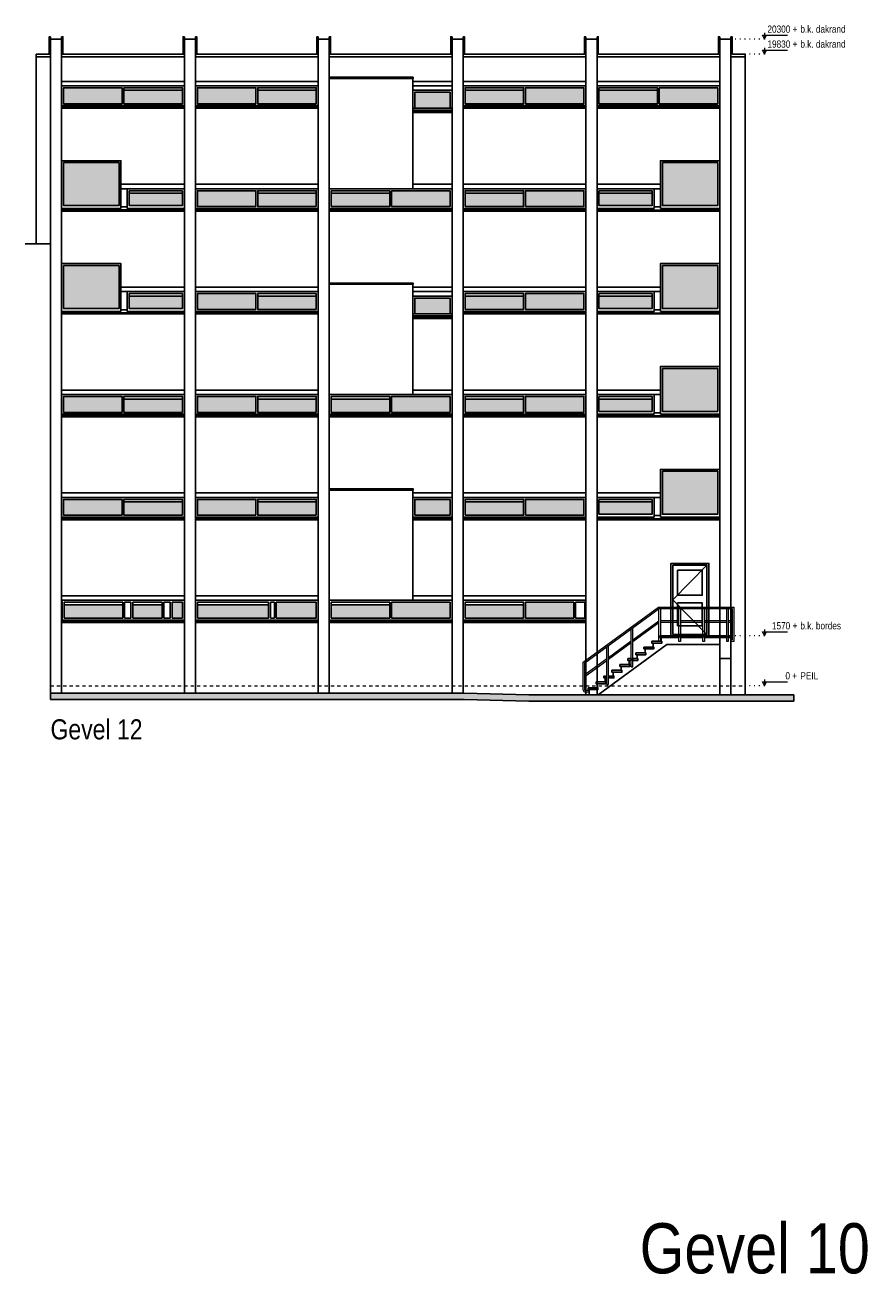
# Model space of a CAD drawing. Extents: x -59835 to 56084, y -767 to 223824.
# Tile 28 of 47: x -29250 to -2765, y 120704 to 159944. Entities that reach past the tile are written whole.
import ezdxf

# ---------------------------------------------------------------- set-up
doc = ezdxf.new("R2010")
doc.units = 0
doc.header["$MEASUREMENT"] = 0
doc.linetypes.add('DASHED', pattern=[200, 100, -100])
doc.linetypes.add('DOT', pattern=[150, 25, -125])
for name, color, linetype in [('101 - TEKSTEN', 7, 'Continuous'), ('102 - MAATVOERING', 7, 'Continuous'), ('21 - BUITENWANDEN', 92, 'Continuous'), ('24 - TRAPPEN', 92, 'Continuous'), ('31 - BUITENKOZIJNEN', 7, 'Continuous'), ('31.1 - ARCERING', 7, 'Continuous'), ('90 - TERREIN', 7, 'Continuous'), ('99 - SITUATIE', 12, 'Continuous')]:
    doc.layers.add(name, color=color, linetype=linetype)

msp = doc.modelspace()

# ---------------------------------------------------------------- hatches: boundary and pattern name
at = {"layer": '31.1 - ARCERING', "linetype": 'Continuous', "lineweight": 5}
for points in [[(-26205, 157473), (-26205, 157973), (-28040, 157973), (-28040, 157473)], [(-26205, 157473), (-26205, 157973), (-28040, 157973), (-28040, 157473)], [(-24310, 157473), (-24310, 157893), (-26145, 157893), (-26145, 157473)], [(-24310, 157473), (-24310, 157893), (-26145, 157893), (-26145, 157473)], [(-22005, 157473), (-22005, 157973), (-23840, 157973), (-23840, 157473)], [(-22005, 157473), (-22005, 157973), (-23840, 157973), (-23840, 157473)], [(-20110, 157473), (-20110, 157893), (-21945, 157893), (-21945, 157473)], [(-20110, 157473), (-20110, 157893), (-21945, 157893), (-21945, 157473)], [(-17020, 157333), (-17020, 157833), (-15910, 157833), (-15910, 157333)], [(-17020, 157333), (-17020, 157833), (-15910, 157833), (-15910, 157333)], [(-15440, 157473), (-15440, 157893), (-13605, 157893), (-13605, 157473)], [(-15440, 157473), (-15440, 157893), (-13605, 157893), (-13605, 157473)], [(-13545, 157473), (-13545, 157973), (-11710, 157973), (-11710, 157473)], [(-13545, 157473), (-13545, 157973), (-11710, 157973), (-11710, 157473)], [(-11240, 157473), (-11240, 157893), (-9405, 157893), (-9405, 157473)], [(-11240, 157473), (-11240, 157893), (-9405, 157893), (-9405, 157473)], [(-9345, 157473), (-9345, 157973), (-7510, 157973), (-7510, 157473)], [(-9345, 157473), (-9345, 157973), (-7510, 157973), (-7510, 157473)], [(-26300, 154273), (-26300, 155623), (-28040, 155623), (-28040, 154273)], [(-26300, 154273), (-26300, 155623), (-28040, 155623), (-28040, 154273)], [(-9250, 154273), (-9250, 155623), (-7510, 155623), (-7510, 154273)], [(-9250, 154273), (-9250, 155623), (-7510, 155623), (-7510, 154273)], [(-24310, 154273), (-24310, 154663), (-25980, 154663), (-25980, 154273)], [(-24310, 154273), (-24310, 154663), (-25980, 154663), (-25980, 154273)], [(-22005, 154243), (-22005, 154743), (-23840, 154743), (-23840, 154243)], [(-22005, 154243), (-22005, 154743), (-23840, 154743), (-23840, 154243)], [(-20110, 154243), (-20110, 154663), (-21945, 154663), (-21945, 154243)], [(-20110, 154243), (-20110, 154663), (-21945, 154663), (-21945, 154243)], [(-19640, 154243), (-19640, 154663), (-17805, 154663), (-17805, 154243)], [(-19640, 154243), (-19640, 154663), (-17805, 154663), (-17805, 154243)], [(-17745, 154243), (-17745, 154743), (-15910, 154743), (-15910, 154243)], [(-17745, 154243), (-17745, 154743), (-15910, 154743), (-15910, 154243)], [(-15440, 154243), (-15440, 154663), (-13605, 154663), (-13605, 154243)], [(-15440, 154243), (-15440, 154663), (-13605, 154663), (-13605, 154243)], [(-13545, 154243), (-13545, 154743), (-11710, 154743), (-11710, 154243)], [(-13545, 154243), (-13545, 154743), (-11710, 154743), (-11710, 154243)], [(-11240, 154273), (-11240, 154663), (-9570, 154663), (-9570, 154273)], [(-11240, 154273), (-11240, 154663), (-9570, 154663), (-9570, 154273)], [(-26300, 151043), (-26300, 152393), (-28040, 152393), (-28040, 151043)], [(-26300, 151043), (-26300, 152393), (-28040, 152393), (-28040, 151043)], [(-9250, 151043), (-9250, 152393), (-7510, 152393), (-7510, 151043)], [(-9250, 151043), (-9250, 152393), (-7510, 152393), (-7510, 151043)], [(-22005, 151013), (-22005, 151513), (-23840, 151513), (-23840, 151013)], [(-22005, 151013), (-22005, 151513), (-23840, 151513), (-23840, 151013)], [(-13545, 151013), (-13545, 151513), (-11710, 151513), (-11710, 151013)], [(-13545, 151013), (-13545, 151513), (-11710, 151513), (-11710, 151013)], [(-24310, 151043), (-24310, 151433), (-25980, 151433), (-25980, 151043)], [(-24310, 151043), (-24310, 151433), (-25980, 151433), (-25980, 151043)], [(-20110, 151013), (-20110, 151433), (-21945, 151433), (-21945, 151013)], [(-20110, 151013), (-20110, 151433), (-21945, 151433), (-21945, 151013)], [(-17020, 150873), (-17020, 151373), (-15910, 151373), (-15910, 150873)], [(-17020, 150873), (-17020, 151373), (-15910, 151373), (-15910, 150873)], [(-15440, 151013), (-15440, 151433), (-13605, 151433), (-13605, 151013)], [(-15440, 151013), (-15440, 151433), (-13605, 151433), (-13605, 151013)], [(-11240, 151043), (-11240, 151433), (-9570, 151433), (-9570, 151043)], [(-11240, 151043), (-11240, 151433), (-9570, 151433), (-9570, 151043)], [(-9250, 147813), (-9250, 149163), (-7510, 149163), (-7510, 147813)], [(-9250, 147813), (-9250, 149163), (-7510, 149163), (-7510, 147813)], [(-26205, 147783), (-26205, 148283), (-28040, 148283), (-28040, 147783)], [(-26205, 147783), (-26205, 148283), (-28040, 148283), (-28040, 147783)], [(-24310, 147783), (-24310, 148203), (-26145, 148203), (-26145, 147783)], [(-24310, 147783), (-24310, 148203), (-26145, 148203), (-26145, 147783)], [(-22005, 147783), (-22005, 148283), (-23840, 148283), (-23840, 147783)], [(-22005, 147783), (-22005, 148283), (-23840, 148283), (-23840, 147783)], [(-20110, 147783), (-20110, 148203), (-21945, 148203), (-21945, 147783)], [(-20110, 147783), (-20110, 148203), (-21945, 148203), (-21945, 147783)], [(-19640, 147783), (-19640, 148203), (-17805, 148203), (-17805, 147783)], [(-19640, 147783), (-19640, 148203), (-17805, 148203), (-17805, 147783)], [(-17745, 147783), (-17745, 148283), (-15910, 148283), (-15910, 147783)], [(-17745, 147783), (-17745, 148283), (-15910, 148283), (-15910, 147783)], [(-15440, 147783), (-15440, 148203), (-13605, 148203), (-13605, 147783)], [(-15440, 147783), (-15440, 148203), (-13605, 148203), (-13605, 147783)], [(-13545, 147783), (-13545, 148283), (-11710, 148283), (-11710, 147783)], [(-13545, 147783), (-13545, 148283), (-11710, 148283), (-11710, 147783)], [(-11240, 147813), (-11240, 148203), (-9570, 148203), (-9570, 147813)], [(-11240, 147813), (-11240, 148203), (-9570, 148203), (-9570, 147813)], [(-9250, 144583), (-9250, 145933), (-7510, 145933), (-7510, 144583)], [(-9250, 144583), (-9250, 145933), (-7510, 145933), (-7510, 144583)], [(-26205, 144553), (-26205, 145053), (-28040, 145053), (-28040, 144553)], [(-26205, 144553), (-26205, 145053), (-28040, 145053), (-28040, 144553)], [(-24310, 144553), (-24310, 144973), (-26145, 144973), (-26145, 144553)], [(-24310, 144553), (-24310, 144973), (-26145, 144973), (-26145, 144553)], [(-22005, 144553), (-22005, 145053), (-23840, 145053), (-23840, 144553)], [(-22005, 144553), (-22005, 145053), (-23840, 145053), (-23840, 144553)], [(-20110, 144553), (-20110, 144973), (-21945, 144973), (-21945, 144553)], [(-20110, 144553), (-20110, 144973), (-21945, 144973), (-21945, 144553)], [(-17020, 144553), (-17020, 145053), (-15910, 145053), (-15910, 144553)], [(-17020, 144553), (-17020, 145053), (-15910, 145053), (-15910, 144553)], [(-15440, 144553), (-15440, 144973), (-13605, 144973), (-13605, 144553)], [(-15440, 144553), (-15440, 144973), (-13605, 144973), (-13605, 144553)], [(-13545, 144553), (-13545, 145053), (-11710, 145053), (-11710, 144553)], [(-13545, 144553), (-13545, 145053), (-11710, 145053), (-11710, 144553)], [(-11240, 144583), (-11240, 144973), (-9570, 144973), (-9570, 144583)], [(-11240, 144583), (-11240, 144973), (-9570, 144973), (-9570, 144583)], [(-26185, 141323), (-26185, 141743), (-28020, 141743), (-28020, 141323)], [(-26185, 141323), (-26185, 141743), (-28020, 141743), (-28020, 141323)], [(-24950, 141323), (-24950, 141743), (-25865, 141743), (-25865, 141323)], [(-24950, 141323), (-24950, 141743), (-25865, 141743), (-25865, 141323)], [(-24630, 141323), (-24630, 141823), (-24310, 141823), (-24310, 141323)], [(-24630, 141323), (-24630, 141823), (-24310, 141823), (-24310, 141323)], [(-23840, 141323), (-23840, 141743), (-21605, 141743), (-21605, 141323)], [(-23840, 141323), (-23840, 141743), (-21605, 141743), (-21605, 141323)], [(-21365, 141323), (-21365, 141823), (-20110, 141823), (-20110, 141323)], [(-21365, 141323), (-21365, 141823), (-20110, 141823), (-20110, 141323)], [(-19640, 141323), (-19640, 141743), (-17805, 141743), (-17805, 141323)], [(-19640, 141323), (-19640, 141743), (-17805, 141743), (-17805, 141323)], [(-17745, 141323), (-17745, 141823), (-15910, 141823), (-15910, 141323)], [(-17745, 141323), (-17745, 141823), (-15910, 141823), (-15910, 141323)], [(-15440, 141323), (-15440, 141743), (-13605, 141743), (-13605, 141323)], [(-15440, 141323), (-15440, 141743), (-13605, 141743), (-13605, 141323)], [(-13545, 141323), (-13545, 141823), (-12030, 141823), (-12030, 141323)], [(-13545, 141323), (-13545, 141823), (-12030, 141823), (-12030, 141323)]]:
    msp.add_hatch(color=253, dxfattribs=at).paths.add_polyline_path(points)
at = {"layer": '90 - TERREIN', "linetype": 'Continuous', "lineweight": 5}
for points in [[(-28450, 138773), (-28450, 138973), (-15470.0625, 138973), (-15473, 138773)], [(-15473, 138773), (-15470, 138973), (-13440.0625, 138913), (-13443, 138713)], [(-13443, 138713), (-13440, 138913), (-5120, 138913), (-5120, 138713)]]:
    msp.add_hatch(color=7, dxfattribs=at).paths.add_polyline_path(points)

# ---------------------------------------------------------------- linework, layer by layer
at = {"layer": '102 - MAATVOERING', "color": 8, "linetype": 'DOT', "lineweight": 5}
for points in [[(-6043, 159503), (-7100, 159503)], [(-6043, 159033), (-6650, 159033)], [(-6043, 140773), (-7450, 140773)], [(-6043, 139203), (-6650, 139203)]]:
    msp.add_lwpolyline(points, dxfattribs=at)
at = {"layer": '102 - MAATVOERING', "color": 213, "linetype": 'Continuous', "lineweight": 13}
for points in [[(-6043, 159696.75), (-6043, 159503), (-6105.5, 159628), (-5318, 159628)], [(-6043, 159503), (-5980.5, 159628)], [(-6043, 159226.75), (-6043, 159033), (-6105.5, 159158), (-5318, 159158)], [(-6043, 159033), (-5980.5, 159158)], [(-6043, 140966.75), (-6043, 140773), (-6105.5, 140898), (-5318, 140898)], [(-6043, 140773), (-5980.5, 140898)], [(-6043, 139396.75), (-6043, 139203), (-6105.5, 139328), (-5318, 139328)], [(-6043, 139203), (-5980.5, 139328)]]:
    msp.add_lwpolyline(points, dxfattribs=at)
at = {"layer": '102 - MAATVOERING', "color": 213, "linetype": 'DASHED', "lineweight": 13}
msp.add_lwpolyline([(-28450, 139203), (-6650, 139203)], dxfattribs=at)
at = {"layer": '21 - BUITENWANDEN', "color": 92, "linetype": 'Continuous', "lineweight": 25}
for points in [[(-28450, 159573), (-28490, 159573), (-28490, 159033)], [(-28450, 159573), (-28450, 138973)], [(-28450, 159503), (-28100, 159503)], [(-28100, 159573), (-28100, 138973)], [(-28100, 159573), (-28060, 159573), (-28060, 159033)], [(-28100, 159503), (-28100, 138973)], [(-24250, 159573), (-24290, 159573), (-24290, 159033)], [(-24250, 159573), (-24250, 138973)], [(-24250, 159503), (-23900, 159503)], [(-23900, 159573), (-23900, 138973)], [(-23900, 159573), (-23860, 159573), (-23860, 159033)], [(-23900, 159503), (-23900, 138973)], [(-20050, 159573), (-20090, 159573), (-20090, 159033)], [(-20050, 159573), (-20050, 138973)], [(-20050, 159503), (-19700, 159503)], [(-19700, 159573), (-19700, 138973)], [(-19700, 159573), (-19660, 159573), (-19660, 159033)], [(-19700, 159503), (-19700, 138973)], [(-15850, 159573), (-15890, 159573), (-15890, 159033)], [(-15850, 159573), (-15850, 138973)], [(-15850, 159503), (-15500, 159503)], [(-15500, 159573), (-15500, 138973)], [(-15500, 159573), (-15460, 159573), (-15460, 159033)], [(-15500, 159503), (-15500, 138973)], [(-11650, 159573), (-11690, 159573), (-11690, 159033)], [(-11650, 159573), (-11650, 138913)], [(-11650, 159503), (-11300, 159503)], [(-11300, 159573), (-11260, 159573), (-11260, 159033)], [(-11300, 159573), (-11300, 159033)], [(-11300, 159503), (-11300, 138913)], [(-7450, 159573), (-7490, 159573), (-7490, 159033)], [(-7450, 159573), (-7450, 138913)], [(-7450, 159503), (-7100, 159503)], [(-7100, 159573), (-7100, 138913)], [(-7100, 159573), (-7060, 159573), (-7060, 159033)], [(-7100, 159503), (-7100, 138913)], [(-28900, 159033), (-28900, 153073)], [(-28450, 159033), (-28900, 159033)], [(-28900, 158943), (-28450, 158943)], [(-28100, 159033), (-24250, 159033)], [(-28100, 158943), (-24250, 158943)], [(-23900, 159033), (-20050, 159033)], [(-23900, 158943), (-20050, 158943)], [(-19700, 159033), (-15850, 159033)], [(-19700, 158943), (-15850, 158943)], [(-15500, 159033), (-11650, 159033)], [(-15500, 158943), (-11650, 158943)], [(-11300, 159033), (-7450, 159033)], [(-11300, 158943), (-7450, 158943)], [(-7100, 158943), (-6650, 158943)], [(-7060, 159033), (-6650, 159033)], [(-6650, 159033), (-6650, 138913)], [(-28100, 158173), (-24250, 158173)], [(-23900, 158173), (-20050, 158173)], [(-17080, 158263), (-17070, 158263), (-17070, 158303), (-19700, 158303), (-19700, 158263), (-17070, 158263)], [(-17080, 158173), (-15850, 158173)], [(-15500, 158173), (-11650, 158173)], [(-11300, 158173), (-7450, 158173)], [(-28100, 158033), (-24250, 158033)], [(-23900, 158033), (-20050, 158033)], [(-17080, 158033), (-15850, 158033)], [(-15500, 158033), (-11650, 158033)], [(-11300, 158033), (-7450, 158033)], [(-28100, 157333), (-24250, 157333)], [(-23900, 157333), (-20050, 157333)], [(-17080, 157333), (-15850, 157333)], [(-15500, 157333), (-11650, 157333)], [(-11300, 157333), (-7450, 157333)], [(-24250, 154943), (-26240, 154943)], [(-23900, 154943), (-20050, 154943)], [(-23900, 154803), (-20050, 154803)], [(-17080, 154943), (-15850, 154943)], [(-17080, 154803), (-15850, 154803)], [(-15500, 154943), (-11650, 154943)], [(-15500, 154803), (-11650, 154803)], [(-11300, 154943), (-9310, 154943)], [(-28100, 154103), (-24250, 154103)], [(-24250, 154103), (-28100, 154103)], [(-23900, 154103), (-20050, 154103)], [(-19700, 154103), (-15850, 154103)], [(-15500, 154103), (-11650, 154103)], [(-11300, 154103), (-7450, 154103)], [(-28450, 153073), (-29250, 153073)], [(-24250, 151713), (-26240, 151713)], [(-23900, 151713), (-20050, 151713)], [(-23900, 151573), (-20050, 151573)], [(-17080, 151803), (-17070, 151803), (-17070, 151843), (-19700, 151843), (-19700, 151803), (-17070, 151803)], [(-17080, 151713), (-15850, 151713)], [(-17080, 151573), (-15850, 151573)], [(-15500, 151713), (-11650, 151713)], [(-15500, 151573), (-11650, 151573)], [(-11300, 151713), (-9310, 151713)], [(-28100, 150873), (-24250, 150873)], [(-24250, 150873), (-28100, 150873)], [(-23900, 150873), (-20050, 150873)], [(-17080, 150873), (-15850, 150873)], [(-15500, 150873), (-11650, 150873)], [(-11300, 150873), (-7450, 150873)], [(-28100, 148483), (-24250, 148483)], [(-28100, 148343), (-24250, 148343)], [(-23900, 148483), (-20050, 148483)], [(-23900, 148343), (-20050, 148343)], [(-17080, 148483), (-15850, 148483)], [(-17080, 148343), (-15850, 148343)], [(-15500, 148483), (-11650, 148483)], [(-15500, 148343), (-11650, 148343)], [(-11300, 148483), (-9310, 148483)], [(-28100, 147643), (-24250, 147643)], [(-23900, 147643), (-20050, 147643)], [(-19700, 147643), (-15850, 147643)], [(-15500, 147643), (-11650, 147643)], [(-11300, 147643), (-7450, 147643)], [(-28100, 145253), (-24250, 145253)], [(-23900, 145253), (-20050, 145253)], [(-17080, 145343), (-17070, 145343), (-17070, 145383), (-19700, 145383), (-19700, 145343), (-17070, 145343)], [(-17080, 145253), (-15850, 145253)], [(-15500, 145253), (-11650, 145253)], [(-11300, 145253), (-9310, 145253)], [(-28100, 145113), (-24250, 145113)], [(-23900, 145113), (-20050, 145113)], [(-17080, 145113), (-15850, 145113)], [(-15500, 145113), (-11650, 145113)], [(-28100, 144413), (-24250, 144413)], [(-23900, 144413), (-20050, 144413)], [(-17080, 144413), (-15850, 144413)], [(-15500, 144413), (-11650, 144413)], [(-11300, 144413), (-7450, 144413)], [(-28100, 142023), (-24250, 142023)], [(-28100, 141883), (-24250, 141883)], [(-23900, 142023), (-20050, 142023)], [(-23900, 141883), (-20050, 141883)], [(-17080, 142023), (-15850, 142023)], [(-17080, 141883), (-15850, 141883)], [(-15500, 142023), (-11650, 142023)], [(-15500, 141883), (-11650, 141883)], [(-28100, 141183), (-24250, 141183)], [(-23900, 141183), (-20050, 141183)], [(-19700, 141183), (-15850, 141183)], [(-15500, 141183), (-11650, 141183)], [(-28450, 138973), (-15470, 138973), (-13440.125, 138913), (-6650, 138913)]]:
    msp.add_lwpolyline(points, dxfattribs=at)
for points in [[(-19700, 154803), (-17080, 154803), (-17080, 158263), (-19700, 158263)], [(-24250, 154103), (-24250, 154803), (-26240, 154803), (-26240, 155683), (-28100, 155683), (-28100, 154103)], [(-11300, 154103), (-11300, 154803), (-9310, 154803), (-9310, 155683), (-7450, 155683), (-7450, 154103)], [(-24250, 150873), (-24250, 151573), (-26240, 151573), (-26240, 152453), (-28100, 152453), (-28100, 150873)], [(-11300, 150873), (-11300, 151573), (-9310, 151573), (-9310, 152453), (-7450, 152453), (-7450, 150873)], [(-19700, 148343), (-17080, 148343), (-17080, 151803), (-19700, 151803)], [(-11300, 147643), (-11300, 148343), (-9310, 148343), (-9310, 149223), (-7450, 149223), (-7450, 147643)], [(-11300, 144413), (-11300, 145113), (-9310, 145113), (-9310, 145993), (-7450, 145993), (-7450, 144413)], [(-19700, 141883), (-17080, 141883), (-17080, 145343), (-19700, 145343)], [(-7790, 140773), (-7790, 143043), (-8980, 143043), (-8980, 140773)]]:
    msp.add_lwpolyline(points, close=True, dxfattribs=at)
at = {"layer": '24 - TRAPPEN', "color": 5, "linetype": 'Continuous', "lineweight": 5}
for points in [[(-11550, 139003), (-11680, 139003, -0.3554249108), (-11730.0625, 139073), (-11730, 139943), (-9370, 141673), (-7010, 141673), (-7010, 140593), (-7100, 140593)], [(-11550, 139053), (-11671.125, 139053, -0.2992840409), (-11680.0625, 139070.8828), (-11680, 139917.625), (-9353.625, 141623), (-7060, 141623), (-7060, 140643), (-7100, 140643)]]:
    msp.add_lwpolyline(points, format="xyb", dxfattribs=at)
for points in [[(-9360, 140598.75), (-9360, 141618.3125)], [(-9310, 141623), (-9310, 140773)], [(-8680, 141623), (-8680, 140593), (-8730, 140593), (-8730, 141623)], [(-7930, 141623), (-7930, 140593), (-7980, 140593), (-7980, 141623)], [(-7180, 141623), (-7180, 140593), (-7230, 140593), (-7230, 141623)], [(-10230, 139793), (-10230, 140980.5625)], [(-10180, 140645.6875), (-9360, 141243)], [(-9360, 141181.1875), (-10180, 140583.875)], [(-10180, 139793), (-10180, 141017.25)], [(-8730, 141243), (-9310, 141243)], [(-9310, 141193), (-8730, 141193)], [(-7980, 141243), (-8680, 141243)], [(-8680, 141193), (-7980, 141193)], [(-7230, 141243), (-7930, 141243)], [(-7930, 141193), (-7230, 141193)], [(-7060, 141243), (-7180, 141243)], [(-7180, 141193), (-7060, 141193)], [(-10940, 140092.125), (-10230, 140609.25)], [(-10230, 140547.4375), (-10940, 140030.25)], [(-9310, 140721), (-9310, 140598.75)], [(-7100, 140643), (-7100, 140593)], [(-10990, 139235.875), (-10990, 140423.4375)], [(-10940, 139235.875), (-10940, 140460.125)], [(-11680.125, 139553), (-10990, 140055.6875)], [(-11680.125, 139491.125), (-10990, 139993.8125)], [(-10230, 139793), (-10180, 139793)], [(-10990, 139235.875), (-10940, 139235.875)]]:
    msp.add_lwpolyline(points, dxfattribs=at)
at = {"layer": '24 - TRAPPEN', "color": 92, "linetype": 'Continuous', "lineweight": 25}
for points in [[(-7100, 140733), (-7100, 140053), (-7450, 140053), (-7450, 140493), (-9110, 140493), (-11260, 138913), (-11550, 138913), (-11550, 139080.75)], [(-9830.125, 140416.5), (-9540.125, 140416.5), (-9540.125, 140538.75), (-9580.125, 140538.75), (-9580, 140598.75)], [(-9580, 140598.75), (-9290, 140598.75), (-9290, 140721), (-9330, 140721), (-9330, 140773)], [(-10180, 140052), (-10040.375, 140052), (-10040.375, 140174.25), (-10080.375, 140174.25), (-10080.25, 140234.25)], [(-10080.25, 140234.25), (-9790.25, 140234.25), (-9790.25, 140356.5), (-9830.25, 140356.5), (-9830.125, 140416.5)], [(-10830.75, 139687.5), (-10540.625, 139687.5), (-10540.625, 139809.75), (-10580.625, 139809.75), (-10580.5, 139869.75)], [(-10580.5, 139869.75), (-10290.5, 139869.75), (-10290.5, 139992), (-10330.5, 139992), (-10330.375, 140052)], [(-11580.75, 139140.75), (-11290.75, 139140.75), (-11290.75, 139263), (-11330.75, 139263), (-11330.75, 139323)], [(-11580.75, 139140.75), (-11290.75, 139140.75), (-11290.75, 139263), (-11330.75, 139263), (-11330.75, 139323)], [(-11330.75, 139323), (-11040.75, 139323), (-11040.75, 139445.25), (-11080.75, 139445.25), (-11080.75, 139505.25)], [(-10990, 139505.25), (-11080.75, 139505.25), (-11080.875, 139445.25), (-10990, 139445.25)], [(-10940, 139505.25), (-10790.75, 139505.25), (-10790.75, 139627.5), (-10830.75, 139627.5), (-10830.75, 139687.5)], [(-10940, 139505.25), (-10770.25, 139505.25), (-10770.25, 139445.25), (-10940, 139445.25)], [(-11580.75, 139140.75), (-11580.75, 139080.75), (-11550, 139080.75)]]:
    msp.add_lwpolyline(points, dxfattribs=at)
for points in [[(-9580, 140598.75), (-9269.5, 140598.75), (-9269.5, 140538.75), (-9580.125, 140538.75)], [(-9330, 140773), (-8730, 140773), (-8730, 140721), (-9330, 140721)], [(-8680, 140773), (-7980, 140773), (-7980, 140721), (-8680, 140721)], [(-7930, 140773), (-7230, 140773), (-7230, 140721), (-7930, 140721)], [(-7180, 140773), (-7090, 140773), (-7090, 140733), (-7100, 140733), (-7100, 140721), (-7180, 140721)], [(-10080.25, 140234.25), (-9769.75, 140234.25), (-9769.75, 140174.25), (-10080.375, 140174.25)], [(-9830.125, 140416.5), (-9519.625, 140416.5), (-9519.625, 140356.5), (-9830.25, 140356.5)], [(-10580.5, 139869.75), (-10270, 139869.75), (-10270, 139809.75), (-10580.625, 139809.75)], [(-10330.375, 140052), (-10230, 140052), (-10230, 139992), (-10330.5, 139992)], [(-10180, 139992), (-10180, 140052), (-10019.875, 140052), (-10019.875, 139992)], [(-11330.75, 139323), (-11020.25, 139323), (-11020.25, 139263), (-11330.875, 139263)], [(-10830.75, 139687.5), (-10520.25, 139687.5), (-10520.25, 139627.5), (-10830.875, 139627.5)], [(-11580.75, 139140.75), (-11270.25, 139140.75), (-11270.25, 139080.75), (-11580.875, 139080.75)]]:
    msp.add_lwpolyline(points, close=True, dxfattribs=at)
at = {"layer": '31 - BUITENKOZIJNEN', "color": 92, "linetype": 'Continuous', "lineweight": 25}
for points in [[(-24250, 157333), (-24250, 158033), (-28100, 158033), (-28100, 157333)], [(-24250, 158033), (-28100, 158033), (-28100, 157413), (-24250, 157413)], [(-26205, 157473), (-26205, 157973), (-28040, 157973), (-28040, 157473)], [(-24310, 157473), (-24310, 157973), (-26145, 157973), (-26145, 157473)], [(-20050, 157333), (-20050, 158033), (-23900, 158033), (-23900, 157333)], [(-20050, 158033), (-23900, 158033), (-23900, 157413), (-20050, 157413)], [(-22005, 157473), (-22005, 157973), (-23840, 157973), (-23840, 157473)], [(-20110, 157473), (-20110, 157973), (-21945, 157973), (-21945, 157473)], [(-17080, 157193), (-17080, 157893), (-15850, 157893), (-15850, 157193)], [(-17080, 157893), (-15850, 157893), (-15850, 157273), (-17080, 157273)], [(-17020, 157333), (-17020, 157833), (-15910, 157833), (-15910, 157333)], [(-15500, 157333), (-15500, 158033), (-11650, 158033), (-11650, 157333)], [(-15500, 158033), (-11650, 158033), (-11650, 157413), (-15500, 157413)], [(-15440, 157473), (-15440, 157973), (-13605, 157973), (-13605, 157473)], [(-13545, 157473), (-13545, 157973), (-11710, 157973), (-11710, 157473)], [(-11300, 157333), (-11300, 158033), (-7450, 158033), (-7450, 157333)], [(-11300, 158033), (-7450, 158033), (-7450, 157413), (-11300, 157413)], [(-11240, 157473), (-11240, 157973), (-9405, 157973), (-9405, 157473)], [(-9345, 157473), (-9345, 157973), (-7510, 157973), (-7510, 157473)], [(-24250, 154103), (-24250, 154803), (-26240, 154803), (-26240, 155683), (-28100, 155683), (-28100, 154103)], [(-26300, 155623), (-28040, 155623), (-28040, 154273), (-26300, 154273)], [(-11300, 154103), (-11300, 154803), (-9310, 154803), (-9310, 155683), (-7450, 155683), (-7450, 154103)], [(-9250, 155623), (-7510, 155623), (-7510, 154273), (-9250, 154273)], [(-24310, 154743), (-25980, 154743), (-25980, 154273), (-24310, 154273)], [(-20050, 154103), (-20050, 154803), (-23900, 154803), (-23900, 154103)], [(-20050, 154803), (-23900, 154803), (-23900, 154183), (-20050, 154183)], [(-22005, 154243), (-22005, 154743), (-23840, 154743), (-23840, 154243)], [(-20110, 154243), (-20110, 154743), (-21945, 154743), (-21945, 154243)], [(-19700, 154103), (-19700, 154803), (-15850, 154803), (-15850, 154103)], [(-19700, 154803), (-15850, 154803), (-15850, 154183), (-19700, 154183)], [(-19640, 154243), (-19640, 154743), (-17805, 154743), (-17805, 154243)], [(-17745, 154243), (-17745, 154743), (-15910, 154743), (-15910, 154243)], [(-15500, 154103), (-15500, 154803), (-11650, 154803), (-11650, 154103)], [(-15500, 154803), (-11650, 154803), (-11650, 154183), (-15500, 154183)], [(-15440, 154243), (-15440, 154743), (-13605, 154743), (-13605, 154243)], [(-13545, 154243), (-13545, 154743), (-11710, 154743), (-11710, 154243)], [(-11240, 154743), (-9570, 154743), (-9570, 154273), (-11240, 154273)], [(-24250, 150873), (-24250, 151573), (-26240, 151573), (-26240, 152453), (-28100, 152453), (-28100, 150873)], [(-26300, 152393), (-28040, 152393), (-28040, 151043), (-26300, 151043)], [(-11300, 150873), (-11300, 151573), (-9310, 151573), (-9310, 152453), (-7450, 152453), (-7450, 150873)], [(-9250, 152393), (-7510, 152393), (-7510, 151043), (-9250, 151043)], [(-24310, 151513), (-25980, 151513), (-25980, 151043), (-24310, 151043)], [(-20050, 150873), (-20050, 151573), (-23900, 151573), (-23900, 150873)], [(-20050, 151573), (-23900, 151573), (-23900, 150953), (-20050, 150953)], [(-22005, 151013), (-22005, 151513), (-23840, 151513), (-23840, 151013)], [(-20110, 151013), (-20110, 151513), (-21945, 151513), (-21945, 151013)], [(-15500, 150873), (-15500, 151573), (-11650, 151573), (-11650, 150873)], [(-15500, 151573), (-11650, 151573), (-11650, 150953), (-15500, 150953)], [(-15440, 151013), (-15440, 151513), (-13605, 151513), (-13605, 151013)], [(-13545, 151013), (-13545, 151513), (-11710, 151513), (-11710, 151013)], [(-11240, 151513), (-9570, 151513), (-9570, 151043), (-11240, 151043)], [(-17080, 150733), (-17080, 151433), (-15850, 151433), (-15850, 150733)], [(-17080, 151433), (-15850, 151433), (-15850, 150813), (-17080, 150813)], [(-17020, 150873), (-17020, 151373), (-15910, 151373), (-15910, 150873)], [(-11300, 147643), (-11300, 148343), (-9310, 148343), (-9310, 149223), (-7450, 149223), (-7450, 147643)], [(-9250, 149163), (-7510, 149163), (-7510, 147813), (-9250, 147813)], [(-24250, 147643), (-24250, 148343), (-28100, 148343), (-28100, 147643)], [(-24250, 148343), (-28100, 148343), (-28100, 147723), (-24250, 147723)], [(-20050, 147643), (-20050, 148343), (-23900, 148343), (-23900, 147643)], [(-20050, 148343), (-23900, 148343), (-23900, 147723), (-20050, 147723)], [(-19700, 147643), (-19700, 148343), (-15850, 148343), (-15850, 147643)], [(-19700, 148343), (-15850, 148343), (-15850, 147723), (-19700, 147723)], [(-15500, 147643), (-15500, 148343), (-11650, 148343), (-11650, 147643)], [(-15500, 148343), (-11650, 148343), (-11650, 147723), (-15500, 147723)], [(-26205, 147783), (-26205, 148283), (-28040, 148283), (-28040, 147783)], [(-24310, 147783), (-24310, 148283), (-26145, 148283), (-26145, 147783)], [(-22005, 147783), (-22005, 148283), (-23840, 148283), (-23840, 147783)], [(-20110, 147783), (-20110, 148283), (-21945, 148283), (-21945, 147783)], [(-19640, 147783), (-19640, 148283), (-17805, 148283), (-17805, 147783)], [(-17745, 147783), (-17745, 148283), (-15910, 148283), (-15910, 147783)], [(-15440, 147783), (-15440, 148283), (-13605, 148283), (-13605, 147783)], [(-13545, 147783), (-13545, 148283), (-11710, 148283), (-11710, 147783)], [(-11240, 148283), (-9570, 148283), (-9570, 147813), (-11240, 147813)], [(-11300, 144413), (-11300, 145113), (-9310, 145113), (-9310, 145993), (-7450, 145993), (-7450, 144413)], [(-9250, 145933), (-7510, 145933), (-7510, 144583), (-9250, 144583)], [(-24250, 144413), (-24250, 145113), (-28100, 145113), (-28100, 144413)], [(-24250, 145113), (-28100, 145113), (-28100, 144493), (-24250, 144493)], [(-26205, 144553), (-26205, 145053), (-28040, 145053), (-28040, 144553)], [(-24310, 144553), (-24310, 145053), (-26145, 145053), (-26145, 144553)], [(-20050, 144413), (-20050, 145113), (-23900, 145113), (-23900, 144413)], [(-20050, 145113), (-23900, 145113), (-23900, 144493), (-20050, 144493)], [(-22005, 144553), (-22005, 145053), (-23840, 145053), (-23840, 144553)], [(-20110, 144553), (-20110, 145053), (-21945, 145053), (-21945, 144553)], [(-17080, 144413), (-17080, 145113), (-15850, 145113), (-15850, 144413)], [(-17080, 145113), (-15850, 145113), (-15850, 144493), (-17080, 144493)], [(-17020, 144553), (-17020, 145053), (-15910, 145053), (-15910, 144553)], [(-15500, 144413), (-15500, 145113), (-11650, 145113), (-11650, 144413)], [(-15500, 145113), (-11650, 145113), (-11650, 144493), (-15500, 144493)], [(-15440, 144553), (-15440, 145053), (-13605, 145053), (-13605, 144553)], [(-13545, 144553), (-13545, 145053), (-11710, 145053), (-11710, 144553)], [(-11240, 145053), (-9570, 145053), (-9570, 144583), (-11240, 144583)], [(-7790, 140773), (-7790, 143043), (-8980, 143043), (-8980, 140773)], [(-8920, 142983), (-7850, 142983), (-7850, 140813), (-8920, 140813)], [(-24250, 141183), (-24250, 141883), (-28080, 141883), (-28080, 141183)], [(-24250, 141883), (-28080, 141883), (-28080, 141263), (-24250, 141263)], [(-26185, 141323), (-26185, 141823), (-28020, 141823), (-28020, 141323)], [(-26185, 141323), (-28020, 141323), (-28020, 141743), (-26185, 141743)], [(-26125, 141323), (-26125, 141823), (-25925, 141823), (-25925, 141323)], [(-24950, 141323), (-24950, 141823), (-25865, 141823), (-25865, 141323)], [(-25865, 141323), (-25865, 141743), (-24950, 141743), (-24950, 141323)], [(-24890, 141323), (-24890, 141823), (-24690, 141823), (-24690, 141323)], [(-24630, 141323), (-24630, 141823), (-24310, 141823), (-24310, 141323)], [(-23900, 141183), (-23900, 141883), (-20050, 141883), (-20050, 141183)], [(-23900, 141883), (-20050, 141883), (-20050, 141263), (-23900, 141263)], [(-23840, 141323), (-23840, 141823), (-21605, 141823), (-21605, 141323)], [(-21365, 141323), (-21365, 141823), (-20110, 141823), (-20110, 141323)], [(-19700, 141183), (-19700, 141883), (-15850, 141883), (-15850, 141183)], [(-19700, 141883), (-15850, 141883), (-15850, 141263), (-19700, 141263)], [(-19640, 141323), (-19640, 141823), (-17805, 141823), (-17805, 141323)], [(-17745, 141323), (-17745, 141823), (-15910, 141823), (-15910, 141323)], [(-15500, 141183), (-15500, 141883), (-11650, 141883), (-11650, 141183)], [(-15500, 141883), (-11650, 141883), (-11650, 141263), (-15500, 141263)], [(-15440, 141323), (-15440, 141823), (-13605, 141823), (-13605, 141323)], [(-12030, 141823), (-12030, 141323), (-13545, 141323), (-13545, 141823)], [(-11970, 141823), (-11680, 141823), (-11680, 141323), (-11970, 141323)]]:
    msp.add_lwpolyline(points, close=True, dxfattribs=at)
for points in [[(-26145, 157893), (-24310, 157893)], [(-21945, 157893), (-20110, 157893)], [(-13605, 157893), (-15440, 157893)], [(-9405, 157893), (-11240, 157893)], [(-26240, 154803), (-26240, 154183)], [(-26040, 154803), (-26040, 154183)], [(-25980, 154663), (-24310, 154663)], [(-21945, 154663), (-20110, 154663)], [(-17805, 154663), (-19640, 154663)], [(-13605, 154663), (-15440, 154663)], [(-9570, 154663), (-11240, 154663)], [(-9510, 154803), (-9510, 154183)], [(-9310, 154803), (-9310, 154183)], [(-26040, 154233), (-26240, 154233)], [(-9510, 154233), (-9310, 154233)], [(-26240, 154183), (-28100, 154183)], [(-26040, 154183), (-24250, 154183)], [(-9510, 154183), (-11300, 154183)], [(-9310, 154183), (-7450, 154183)], [(-26240, 151573), (-26240, 150953)], [(-26040, 151573), (-26040, 150953)], [(-9510, 151573), (-9510, 150953)], [(-9310, 151573), (-9310, 150953)], [(-25980, 151433), (-24310, 151433)], [(-21945, 151433), (-20110, 151433)], [(-13605, 151433), (-15440, 151433)], [(-9570, 151433), (-11240, 151433)], [(-26240, 150953), (-28100, 150953)], [(-26040, 151003), (-26240, 151003)], [(-26040, 150953), (-24250, 150953)], [(-9510, 150953), (-11300, 150953)], [(-9510, 151003), (-9310, 151003)], [(-9310, 150953), (-7450, 150953)], [(-9510, 148343), (-9510, 147723)], [(-9310, 148343), (-9310, 147723)], [(-26145, 148203), (-24310, 148203)], [(-21945, 148203), (-20110, 148203)], [(-17805, 148203), (-19640, 148203)], [(-13605, 148203), (-15440, 148203)], [(-9570, 148203), (-11240, 148203)], [(-9510, 147723), (-11300, 147723)], [(-9510, 147773), (-9310, 147773)], [(-9310, 147723), (-7450, 147723)], [(-26145, 144973), (-24310, 144973)], [(-21945, 144973), (-20110, 144973)], [(-13605, 144973), (-15440, 144973)], [(-9570, 144973), (-11240, 144973)], [(-9510, 145113), (-9510, 144493)], [(-9310, 145113), (-9310, 144493)], [(-9510, 144493), (-11300, 144493)], [(-9510, 144543), (-9310, 144543)], [(-9310, 144493), (-7450, 144493)], [(-7850, 142983), (-8920, 141898), (-7850, 140813)], [(-8770, 142833), (-8000, 142833), (-8000, 142043), (-8770, 142043), (-8770, 142833)], [(-21605, 141743), (-23840, 141743)], [(-21545, 141823), (-21545, 141323)], [(-21545, 141823), (-21425, 141823)], [(-21425, 141823), (-21425, 141323)], [(-17805, 141743), (-19640, 141743)], [(-13605, 141743), (-15440, 141743)], [(-12030, 141323), (-12030, 141823)], [(-11970, 141323), (-11970, 141823)], [(-8770, 141803), (-8000, 141803), (-8000, 141083), (-8770, 141083), (-8770, 141803)], [(-21545, 141323), (-21425, 141323)]]:
    msp.add_lwpolyline(points, dxfattribs=at)
at = {"layer": '31 - BUITENKOZIJNEN', "color": 5, "linetype": 'Continuous', "lineweight": 5}
for points in [[(-24250, 157373), (-28100, 157373)], [(-20050, 157373), (-23900, 157373)], [(-15500, 157373), (-11650, 157373)], [(-11300, 157373), (-7450, 157373)], [(-17080, 157233), (-15850, 157233)], [(-24250, 154143), (-28100, 154143)], [(-20050, 154143), (-23900, 154143)], [(-19700, 154143), (-15850, 154143)], [(-15500, 154143), (-11650, 154143)], [(-11300, 154143), (-7450, 154143)], [(-24250, 150913), (-28100, 150913)], [(-20050, 150913), (-23900, 150913)], [(-17080, 150773), (-15850, 150773)], [(-15500, 150913), (-11650, 150913)], [(-11300, 150913), (-7450, 150913)], [(-24250, 147683), (-28100, 147683)], [(-20050, 147683), (-23900, 147683)], [(-19700, 147683), (-15850, 147683)], [(-15500, 147683), (-11650, 147683)], [(-11300, 147683), (-7450, 147683)], [(-24250, 144453), (-28100, 144453)], [(-20050, 144453), (-23900, 144453)], [(-17080, 144453), (-15850, 144453)], [(-15500, 144453), (-11650, 144453)], [(-11300, 144453), (-7450, 144453)], [(-24250, 141223), (-28080, 141223)], [(-23900, 141223), (-20050, 141223)], [(-19700, 141223), (-15850, 141223)], [(-15500, 141223), (-11650, 141223)]]:
    msp.add_lwpolyline(points, dxfattribs=at)
at = {"layer": '90 - TERREIN', "color": 92, "linetype": 'Continuous', "lineweight": 25}
for points in [[(-28450, 138973), (-15470.0625, 138973)], [(-28450, 138773), (-28450, 138973)], [(-15470, 138973), (-13440.0625, 138913)], [(-13440, 138913), (-5120, 138913)], [(-5120, 138913), (-5120, 138713)], [(-15473, 138773), (-28450, 138773)], [(-13443, 138713), (-15473, 138773)], [(-5120, 138713), (-13443, 138713)]]:
    msp.add_lwpolyline(points, dxfattribs=at)

# ---------------------------------------------------------------- texts
at = {"layer": '101 - TEKSTEN', "color": 7, "linetype": 'Continuous', "lineweight": 0, "insert": (-28450, 137509), "char_height": 629.999983, "attachment_point": 7, "line_spacing_factor": 1.333333}
msp.add_mtext('{\\fArial Narrow|b0|i0|c12|p0;Gevel 12}', dxfattribs=at)
at = {"layer": '102 - MAATVOERING', "color": 7, "linetype": 'Continuous', "lineweight": 0, "char_height": 224.999994, "attachment_point": 7, "line_spacing_factor": 0.8}
for s, insert in [('{\\fArial Narrow|b0|i0|c12|p0; 20300 + }', (-6022.875, 159699.25)), ('{\\fArial Narrow|b0|i0|c12|p0;b.k. dakrand}', (-4918, 159699.25)), ('{\\fArial Narrow|b0|i0|c12|p0; 19830 + }', (-6022.875, 159229.25)), ('{\\fArial Narrow|b0|i0|c12|p0;b.k. dakrand}', (-4918, 159229.25)), ('{\\fArial Narrow|b0|i0|c12|p0;  1570 + }', (-5953.4375, 140969.25)), ('{\\fArial Narrow|b0|i0|c12|p0;b.k. bordes}', (-4918, 140969.25)), ('{\\fArial Narrow|b0|i0|c12|p0;     0 + }', (-5745.125, 139399.25)), ('{\\fArial Narrow|b0|i0|c12|p0;PEIL}', (-4918, 139399.25))]:
    msp.add_mtext(s, dxfattribs=dict(at, insert=insert))
at = {"layer": '99 - SITUATIE', "color": 7, "linetype": 'Continuous', "lineweight": 0, "insert": (-9960.4453, 120731.6875), "char_height": 1574.999958, "attachment_point": 7, "line_spacing_factor": 1.333333}
msp.add_mtext('{\\fArial Narrow|b0|i0|c12|p0;Gevel 10}', dxfattribs=at)

doc.saveas('drawing.dxf')
